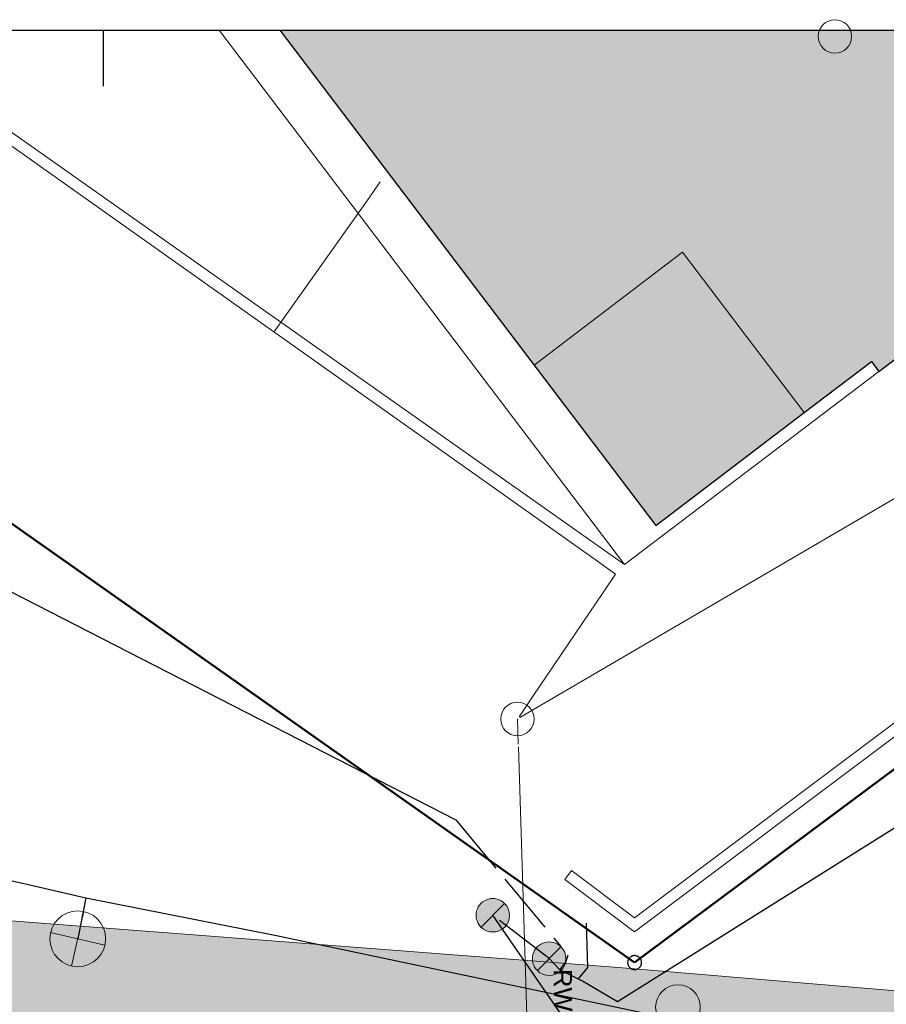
# Model space of a CAD drawing. Header units: metres. Extents: x 2643011 to 2643179, y 1217594 to 1217713.
# Tile 58 of 60: x 2643136 to 2643151, y 1217696 to 1217713. Entities that reach past the tile are written whole.
import ezdxf

# ---------------------------------------------------------------- set-up
doc = ezdxf.new("R2010")
doc.units = ezdxf.units.M
doc.linetypes.add('AUSGEZOGEN', pattern=[0])
for name, color, linetype in [('XR$1$_65365', 7, 'Continuous'), ('XR$1$_65374', 7, 'Continuous'), ('XR$1$_65375', 7, 'Continuous'), ('XR$1$_65381', 7, 'Continuous'), ('XR$1$_65382', 7, 'Continuous'), ('XR$1$_65384', 7, 'Continuous'), ('XR$1$_65393', 7, 'Continuous'), ('XR$1$_65394', 7, 'Continuous'), ('XR$1$_65395', 7, 'Continuous'), ('XR$1$_65397', 7, 'Continuous'), ('XR$1$_65399', 7, 'Continuous'), ('XR$1$_65402', 7, 'Continuous'), ('XR$1$_65405', 7, 'Continuous'), ('XR$1$_65407', 7, 'Continuous'), ('XR$1$_65408', 7, 'Continuous'), ('XR$1$_65409', 7, 'Continuous'), ('XR$1$_65411', 7, 'Continuous'), ('XR$1$_65414', 7, 'Continuous'), ('XR$1$_65415', 7, 'Continuous'), ('XR$1$_65417', 7, 'Continuous'), ('XR$1$_65418', 7, 'Continuous')]:
    doc.layers.add(name, color=color, linetype=linetype)
doc.styles.add('ARIAL', font='arial.ttf')

# ---------------------------------------------------------------- blocks, each defined once
blk = doc.blocks.new('COMPLEXOBJECT_2')
at = {"layer": 'XR$1$_65393', "color": 6, "linetype": 'AUSGEZOGEN', "lineweight": 20, "transparency": 33554687}
for start, end in [(90, 270), (270, 90)]:
    blk.add_arc((2643147.329, 1217695.705), 0.4, start, end, dxfattribs=at)
blk = doc.blocks.new('COMPLEXOBJECT_9')
at = {"layer": 'XR$1$_65381', "color": 4, "linetype": 'AUSGEZOGEN', "lineweight": 20, "transparency": 33554687}
for start, end in [(90, 270), (270, 90)]:
    blk.add_arc((2643144.455, 1217700.862), 0.3, start, end, dxfattribs=at)

msp = doc.modelspace()

# ---------------------------------------------------------------- hatches: boundary and pattern name
at = {"layer": 'XR$1$_65375', "linetype": 'AUSGEZOGEN', "lineweight": 20, "true_color": 0x0000f5, "transparency": 33554687}
for points in [[(2643143.803, 1217697.137), (2643143.834, 1217697.111), (2643143.868, 1217697.088), (2643143.905, 1217697.071), (2643143.944, 1217697.058), (2643143.984, 1217697.051), (2643144.025, 1217697.05), (2643144.066, 1217697.054), (2643144.106, 1217697.064), (2643144.144, 1217697.079), (2643144.179, 1217697.099), (2643144.212, 1217697.124), (2643144.241, 1217697.153), (2643144.265, 1217697.186), (2643144.285, 1217697.222), (2643144.3, 1217697.26), (2643144.31, 1217697.299), (2643144.314, 1217697.34), (2643144.313, 1217697.381), (2643144.306, 1217697.421), (2643144.293, 1217697.46), (2643144.276, 1217697.497), (2643144.253, 1217697.532), (2643144.226, 1217697.562), (2643144.195, 1217697.589), (2643144.161, 1217697.612), (2643144.124, 1217697.629), (2643144.085, 1217697.641), (2643144.045, 1217697.648), (2643144.004, 1217697.65), (2643143.963, 1217697.645), (2643143.923, 1217697.636), (2643143.885, 1217697.621), (2643143.849, 1217697.6), (2643143.817, 1217697.576), (2643143.788, 1217697.547), (2643143.763, 1217697.514), (2643143.743, 1217697.478), (2643143.728, 1217697.44), (2643143.719, 1217697.4), (2643143.715, 1217697.36), (2643143.716, 1217697.319), (2643143.723, 1217697.278), (2643143.736, 1217697.239), (2643143.753, 1217697.202), (2643143.776, 1217697.168)], [(2643144.812, 1217696.361), (2643144.843, 1217696.334), (2643144.877, 1217696.312), (2643144.914, 1217696.294), (2643144.953, 1217696.282), (2643144.993, 1217696.275), (2643145.034, 1217696.274), (2643145.075, 1217696.278), (2643145.115, 1217696.288), (2643145.153, 1217696.303), (2643145.188, 1217696.323), (2643145.221, 1217696.348), (2643145.25, 1217696.377), (2643145.274, 1217696.409), (2643145.294, 1217696.445), (2643145.309, 1217696.483), (2643145.319, 1217696.523), (2643145.323, 1217696.564), (2643145.322, 1217696.605), (2643145.315, 1217696.645), (2643145.302, 1217696.684), (2643145.285, 1217696.721), (2643145.262, 1217696.755), (2643145.235, 1217696.786), (2643145.204, 1217696.813), (2643145.17, 1217696.835), (2643145.133, 1217696.853), (2643145.094, 1217696.865), (2643145.053, 1217696.872), (2643145.013, 1217696.873), (2643144.972, 1217696.869), (2643144.932, 1217696.859), (2643144.894, 1217696.844), (2643144.858, 1217696.824), (2643144.826, 1217696.799), (2643144.797, 1217696.77), (2643144.772, 1217696.737), (2643144.752, 1217696.702), (2643144.737, 1217696.664), (2643144.728, 1217696.624), (2643144.724, 1217696.583), (2643144.725, 1217696.542), (2643144.732, 1217696.502), (2643144.744, 1217696.463), (2643144.762, 1217696.426), (2643144.785, 1217696.392)]]:
    msp.add_hatch(color=5, dxfattribs=at).paths.add_polyline_path(points)
at = {"layer": 'XR$1$_65414', "linetype": 'AUSGEZOGEN', "lineweight": 20, "true_color": 0xf0f0ea, "transparency": 33554687}
h = msp.add_hatch(color=7, dxfattribs=at)
h.paths.add_polyline_path([(2643112.595, 1217706.467), (2643109.146, 1217709.993), (2643109.118, 1217710.097), (2643109.089, 1217710.202), (2643109.061, 1217710.306), (2643109.032, 1217710.41), (2643109.002, 1217710.514), (2643108.973, 1217710.618), (2643108.943, 1217710.721), (2643108.913, 1217710.825), (2643108.882, 1217710.929), (2643108.852, 1217711.032), (2643108.821, 1217711.136), (2643108.789, 1217711.239), (2643108.758, 1217711.343), (2643108.726, 1217711.446), (2643108.694, 1217711.549), (2643108.661, 1217711.652), (2643108.629, 1217711.755), (2643108.596, 1217711.858), (2643108.562, 1217711.961), (2643108.529, 1217712.064), (2643108.495, 1217712.166), (2643108.461, 1217712.269), (2643108.427, 1217712.371), (2643108.392, 1217712.473), (2643108.357, 1217712.576), (2643108.322, 1217712.678), (2643108.286, 1217712.78), (2643108.251, 1217712.882), (2643108.214, 1217712.984), (2643108.178, 1217713.085), (2643108.142, 1217713.187), (2643106.079, 1217713.187), (2643106.131, 1217713.053), (2643106.181, 1217712.918), (2643106.231, 1217712.783), (2643106.28, 1217712.648), (2643106.329, 1217712.512), (2643106.377, 1217712.376), (2643106.424, 1217712.24), (2643106.47, 1217712.104), (2643106.516, 1217711.968), (2643106.561, 1217711.831), (2643106.606, 1217711.694), (2643106.65, 1217711.557), (2643106.693, 1217711.42), (2643106.735, 1217711.282), (2643106.777, 1217711.144), (2643106.818, 1217711.006), (2643106.858, 1217710.868), (2643106.898, 1217710.73), (2643106.937, 1217710.591), (2643106.975, 1217710.453), (2643107.013, 1217710.314), (2643107.049, 1217710.175), (2643107.086, 1217710.035), (2643107.121, 1217709.896), (2643107.156, 1217709.756), (2643107.19, 1217709.616), (2643107.223, 1217709.476), (2643107.256, 1217709.336), (2643107.288, 1217709.196), (2643107.319, 1217709.055), (2643107.349, 1217708.914), (2643107.366, 1217708.859), (2643107.38, 1217708.802), (2643107.393, 1217708.746), (2643107.405, 1217708.689), (2643107.415, 1217708.631), (2643107.423, 1217708.574), (2643107.43, 1217708.516), (2643107.436, 1217708.458), (2643107.439, 1217708.4), (2643107.441, 1217708.342), (2643107.442, 1217708.284), (2643107.441, 1217708.226), (2643107.438, 1217708.167), (2643107.434, 1217708.109), (2643107.428, 1217708.052), (2643107.421, 1217707.994), (2643107.412, 1217707.936), (2643107.401, 1217707.879), (2643107.389, 1217707.822), (2643107.375, 1217707.766), (2643107.36, 1217707.71), (2643107.343, 1217707.654), (2643107.325, 1217707.599), (2643107.305, 1217707.544), (2643107.284, 1217707.49), (2643107.262, 1217707.436), (2643107.237, 1217707.383), (2643107.212, 1217707.331), (2643107.185, 1217707.28), (2643107.156, 1217707.229), (2643107.127, 1217707.179), (2643107.094, 1217707.127), (2643107.06, 1217707.077), (2643107.025, 1217707.028), (2643106.988, 1217706.979), (2643106.95, 1217706.932), (2643106.91, 1217706.886), (2643106.87, 1217706.841), (2643106.827, 1217706.797), (2643106.784, 1217706.754), (2643106.74, 1217706.713), (2643106.694, 1217706.673), (2643106.647, 1217706.634), (2643106.599, 1217706.597), (2643106.55, 1217706.561), (2643106.5, 1217706.526), (2643106.449, 1217706.493), (2643106.398, 1217706.461), (2643106.345, 1217706.431), (2643106.291, 1217706.402), (2643106.237, 1217706.375), (2643106.182, 1217706.349), (2643106.126, 1217706.325), (2643106.07, 1217706.303), (2643106.012, 1217706.282), (2643105.955, 1217706.263), (2643105.897, 1217706.245), (2643105.838, 1217706.229), (2643105.779, 1217706.215), (2643105.719, 1217706.203), (2643105.66, 1217706.192), (2643105.599, 1217706.183), (2643103.921, 1217706.209), (2643088.617, 1217707.217), (2643067.789, 1217708.723), (2643066.824, 1217708.792), (2643066.794, 1217708.797), (2643066.764, 1217708.803), (2643066.735, 1217708.809), (2643066.705, 1217708.815), (2643066.675, 1217708.823), (2643066.646, 1217708.83), (2643066.617, 1217708.838), (2643066.587, 1217708.847), (2643066.558, 1217708.857), (2643066.53, 1217708.867), (2643066.501, 1217708.877), (2643066.473, 1217708.888), (2643066.445, 1217708.9), (2643066.417, 1217708.912), (2643066.389, 1217708.924), (2643066.362, 1217708.937), (2643066.334, 1217708.951), (2643066.307, 1217708.965), (2643066.281, 1217708.98), (2643066.254, 1217708.995), (2643066.228, 1217709.01), (2643066.202, 1217709.027), (2643066.177, 1217709.043), (2643066.152, 1217709.06), (2643066.127, 1217709.078), (2643066.102, 1217709.096), (2643066.078, 1217709.114), (2643066.054, 1217709.133), (2643066.031, 1217709.153), (2643066.008, 1217709.172), (2643065.985, 1217709.193), (2643065.963, 1217709.213), (2643065.942, 1217709.234), (2643065.92, 1217709.255), (2643065.899, 1217709.277), (2643065.879, 1217709.299), (2643065.859, 1217709.322), (2643065.839, 1217709.345), (2643065.82, 1217709.368), (2643065.801, 1217709.392), (2643065.783, 1217709.415), (2643065.765, 1217709.44), (2643065.748, 1217709.464), (2643065.731, 1217709.489), (2643065.715, 1217709.515), (2643065.699, 1217709.54), (2643065.683, 1217709.566), (2643065.668, 1217709.592), (2643065.654, 1217709.619), (2643065.64, 1217709.645), (2643065.626, 1217709.672), (2643065.613, 1217709.699), (2643065.601, 1217709.727), (2643065.589, 1217709.755), (2643065.577, 1217709.782), (2643065.567, 1217709.811), (2643065.556, 1217709.839), (2643065.546, 1217709.867), (2643065.537, 1217709.896), (2643065.528, 1217709.925), (2643065.52, 1217709.954), (2643065.513, 1217709.983), (2643064.706, 1217713.187), (2643062.711, 1217713.187), (2643067.808, 1217691.331), (2643070.883, 1217695.785), (2643070.9, 1217695.813), (2643070.916, 1217695.84), (2643070.933, 1217695.867), (2643070.949, 1217695.895), (2643070.966, 1217695.922), (2643070.983, 1217695.949), (2643071, 1217695.976), (2643071.017, 1217696.003), (2643071.034, 1217696.03), (2643071.052, 1217696.056), (2643071.069, 1217696.083), (2643071.087, 1217696.11), (2643071.105, 1217696.136), (2643071.123, 1217696.163), (2643071.141, 1217696.189), (2643071.159, 1217696.215), (2643071.177, 1217696.241), (2643071.195, 1217696.267), (2643071.214, 1217696.293), (2643071.232, 1217696.319), (2643071.251, 1217696.345), (2643071.27, 1217696.371), (2643071.289, 1217696.397), (2643071.308, 1217696.422), (2643071.327, 1217696.448), (2643071.347, 1217696.473), (2643071.366, 1217696.498), (2643071.386, 1217696.524), (2643071.405, 1217696.549), (2643071.425, 1217696.574), (2643071.445, 1217696.599), (2643076.123, 1217700.895), (2643081.402, 1217703.894), (2643084.246, 1217705.501), (2643088.485, 1217705.222), (2643105.074, 1217704.171), (2643105.195, 1217704.158), (2643105.315, 1217704.145), (2643105.435, 1217704.132), (2643105.556, 1217704.117), (2643105.676, 1217704.103), (2643105.796, 1217704.088), (2643105.916, 1217704.073), (2643106.037, 1217704.058), (2643106.157, 1217704.042), (2643106.277, 1217704.025), (2643106.397, 1217704.008), (2643106.517, 1217703.991), (2643106.637, 1217703.974), (2643106.756, 1217703.956), (2643106.876, 1217703.938), (2643106.996, 1217703.919), (2643107.115, 1217703.9), (2643107.235, 1217703.881), (2643107.355, 1217703.861), (2643107.474, 1217703.84), (2643107.593, 1217703.82), (2643107.713, 1217703.799), (2643107.832, 1217703.778), (2643107.951, 1217703.756), (2643108.07, 1217703.734), (2643108.189, 1217703.711), (2643108.308, 1217703.688), (2643108.427, 1217703.665), (2643108.546, 1217703.641), (2643108.665, 1217703.617), (2643108.783, 1217703.593), (2643108.925, 1217703.563), (2643109.066, 1217703.533), (2643109.207, 1217703.503), (2643109.348, 1217703.472), (2643109.489, 1217703.44), (2643109.63, 1217703.408), (2643109.77, 1217703.375), (2643109.911, 1217703.341), (2643110.051, 1217703.308), (2643110.191, 1217703.273), (2643110.331, 1217703.238), (2643110.471, 1217703.203), (2643110.611, 1217703.167), (2643110.751, 1217703.13), (2643110.89, 1217703.093), (2643111.03, 1217703.055), (2643111.169, 1217703.017), (2643111.308, 1217702.978), (2643111.447, 1217702.939), (2643111.586, 1217702.899), (2643111.724, 1217702.859), (2643111.863, 1217702.818), (2643112.001, 1217702.777), (2643112.139, 1217702.735), (2643112.277, 1217702.692), (2643112.415, 1217702.649), (2643112.553, 1217702.606), (2643112.69, 1217702.562), (2643112.827, 1217702.517), (2643112.965, 1217702.472), (2643113.102, 1217702.426), (2643125.52, 1217696.982), (2643125.597, 1217696.943), (2643125.675, 1217696.904), (2643125.752, 1217696.866), (2643125.83, 1217696.828), (2643125.908, 1217696.791), (2643125.986, 1217696.754), (2643126.064, 1217696.717), (2643126.143, 1217696.681), (2643126.222, 1217696.645), (2643126.301, 1217696.61), (2643126.38, 1217696.575), (2643126.459, 1217696.54), (2643126.539, 1217696.506), (2643126.618, 1217696.473), (2643126.698, 1217696.439), (2643126.778, 1217696.407), (2643126.858, 1217696.374), (2643126.939, 1217696.342), (2643127.019, 1217696.311), (2643127.1, 1217696.279), (2643127.181, 1217696.249), (2643127.262, 1217696.218), (2643127.343, 1217696.189), (2643127.424, 1217696.159), (2643127.506, 1217696.13), (2643127.588, 1217696.102), (2643127.669, 1217696.073), (2643127.751, 1217696.046), (2643127.833, 1217696.019), (2643127.916, 1217695.992), (2643127.998, 1217695.965), (2643128.063, 1217695.945), (2643128.129, 1217695.924), (2643128.195, 1217695.904), (2643128.26, 1217695.884), (2643128.326, 1217695.865), (2643128.392, 1217695.845), (2643128.458, 1217695.826), (2643128.524, 1217695.808), (2643128.59, 1217695.789), (2643128.657, 1217695.771), (2643128.723, 1217695.753), (2643128.789, 1217695.736), (2643128.856, 1217695.718), (2643128.922, 1217695.701), (2643128.989, 1217695.685), (2643129.056, 1217695.668), (2643129.122, 1217695.652), (2643129.189, 1217695.636), (2643129.256, 1217695.62), (2643129.323, 1217695.605), (2643129.39, 1217695.59), (2643129.457, 1217695.575), (2643129.524, 1217695.561), (2643129.591, 1217695.546), (2643129.658, 1217695.532), (2643129.726, 1217695.519), (2643129.793, 1217695.505), (2643129.861, 1217695.492), (2643129.928, 1217695.479), (2643129.996, 1217695.467), (2643130.063, 1217695.455), (2643136.143, 1217694.95), (2643146.247, 1217694.213), (2643148.198, 1217694.045), (2643151.987, 1217686.434), (2643151.902, 1217686.61), (2643151.821, 1217686.788), (2643151.745, 1217686.968), (2643151.673, 1217687.15), (2643151.607, 1217687.334), (2643151.545, 1217687.52), (2643151.488, 1217687.707), (2643151.436, 1217687.895), (2643151.389, 1217688.085), (2643151.347, 1217688.276), (2643151.309, 1217688.468), (2643151.277, 1217688.661), (2643151.25, 1217688.855), (2643151.228, 1217689.049), (2643151.211, 1217689.244), (2643151.199, 1217689.439), (2643151.192, 1217689.635), (2643151.19, 1217689.83), (2643151.193, 1217690.026), (2643151.201, 1217690.221), (2643151.215, 1217690.417), (2643151.233, 1217690.611), (2643151.257, 1217690.805), (2643151.286, 1217690.999), (2643151.319, 1217691.192), (2643151.358, 1217691.383), (2643151.401, 1217691.574), (2643151.45, 1217691.764), (2643151.503, 1217691.952), (2643151.562, 1217692.138), (2643151.625, 1217692.324), (2643151.673, 1217692.454), (2643151.723, 1217692.583), (2643151.775, 1217692.711), (2643151.83, 1217692.839), (2643151.887, 1217692.965), (2643151.947, 1217693.09), (2643152.009, 1217693.215), (2643152.073, 1217693.338), (2643152.139, 1217693.459), (2643152.208, 1217693.58), (2643152.278, 1217693.699), (2643152.351, 1217693.817), (2643152.426, 1217693.934), (2643152.504, 1217694.049), (2643152.583, 1217694.163), (2643152.664, 1217694.275), (2643152.748, 1217694.386), (2643152.834, 1217694.495), (2643152.921, 1217694.602), (2643153.011, 1217694.708), (2643153.102, 1217694.813), (2643153.195, 1217694.915), (2643153.291, 1217695.016), (2643153.388, 1217695.115), (2643153.487, 1217695.212), (2643153.587, 1217695.308), (2643153.69, 1217695.401), (2643153.794, 1217695.493), (2643153.899, 1217695.582), (2643154.007, 1217695.67), (2643154.116, 1217695.756), (2643146.263, 1217696.413), (2643130.477, 1217697.624), (2643130.442, 1217697.629), (2643130.408, 1217697.635), (2643130.373, 1217697.64), (2643130.339, 1217697.646), (2643130.304, 1217697.652), (2643130.27, 1217697.658), (2643130.235, 1217697.664), (2643130.201, 1217697.67), (2643130.167, 1217697.676), (2643130.132, 1217697.683), (2643130.098, 1217697.689), (2643130.064, 1217697.696), (2643130.03, 1217697.703), (2643129.995, 1217697.71), (2643129.961, 1217697.717), (2643129.927, 1217697.724), (2643129.893, 1217697.731), (2643129.859, 1217697.739), (2643129.825, 1217697.746), (2643129.79, 1217697.754), (2643129.756, 1217697.762), (2643129.722, 1217697.77), (2643129.688, 1217697.778), (2643129.654, 1217697.786), (2643129.621, 1217697.794), (2643129.587, 1217697.802), (2643129.553, 1217697.811), (2643129.519, 1217697.82), (2643129.485, 1217697.828), (2643129.451, 1217697.837), (2643129.418, 1217697.846), (2643129.372, 1217697.858), (2643129.326, 1217697.871), (2643129.28, 1217697.884), (2643129.234, 1217697.896), (2643129.189, 1217697.91), (2643129.143, 1217697.923), (2643129.098, 1217697.936), (2643129.052, 1217697.95), (2643129.007, 1217697.964), (2643128.961, 1217697.978), (2643128.916, 1217697.993), (2643128.871, 1217698.007), (2643128.826, 1217698.022), (2643128.781, 1217698.037), (2643128.736, 1217698.052), (2643128.691, 1217698.067), (2643128.646, 1217698.083), (2643128.601, 1217698.099), (2643128.556, 1217698.115), (2643128.512, 1217698.131), (2643128.467, 1217698.147), (2643128.423, 1217698.164), (2643128.378, 1217698.181), (2643128.334, 1217698.198), (2643128.29, 1217698.215), (2643128.245, 1217698.232), (2643128.201, 1217698.25), (2643128.157, 1217698.268), (2643128.113, 1217698.286), (2643128.07, 1217698.304), (2643128.026, 1217698.322), (2643116.438, 1217703.354)])
h.paths.add_polyline_path([(2643078.133, 1217705.425), (2643078.145, 1217705.388), (2643078.157, 1217705.345), (2643078.167, 1217705.301), (2643078.174, 1217705.258), (2643078.18, 1217705.213), (2643078.183, 1217705.169), (2643078.185, 1217705.125), (2643078.184, 1217705.08), (2643078.181, 1217705.036), (2643078.176, 1217704.992), (2643078.169, 1217704.948), (2643078.16, 1217704.904), (2643078.149, 1217704.861), (2643078.135, 1217704.819), (2643078.12, 1217704.777), (2643078.103, 1217704.736), (2643078.084, 1217704.696), (2643078.063, 1217704.657), (2643078.04, 1217704.619), (2643078.015, 1217704.582), (2643077.989, 1217704.546), (2643077.961, 1217704.511), (2643077.931, 1217704.478), (2643077.9, 1217704.447), (2643077.868, 1217704.416), (2643077.834, 1217704.388), (2643077.798, 1217704.361), (2643077.762, 1217704.336), (2643077.724, 1217704.312), (2643077.685, 1217704.29), (2643077.645, 1217704.271), (2643077.604, 1217704.253), (2643073.89, 1217701.647), (2643070.053, 1217698.267), (2643070.018, 1217698.236), (2643069.982, 1217698.206), (2643069.945, 1217698.178), (2643069.906, 1217698.151), (2643069.867, 1217698.126), (2643069.826, 1217698.102), (2643069.785, 1217698.08), (2643069.743, 1217698.06), (2643069.7, 1217698.042), (2643069.657, 1217698.025), (2643069.612, 1217698.01), (2643069.567, 1217697.996), (2643069.522, 1217697.985), (2643069.476, 1217697.975), (2643069.43, 1217697.967), (2643069.384, 1217697.961), (2643069.337, 1217697.956), (2643069.291, 1217697.954), (2643069.244, 1217697.954), (2643069.197, 1217697.955), (2643069.151, 1217697.958), (2643069.104, 1217697.963), (2643069.058, 1217697.97), (2643069.012, 1217697.979), (2643068.966, 1217697.989), (2643068.921, 1217698.002), (2643068.877, 1217698.016), (2643068.833, 1217698.032), (2643068.789, 1217698.049), (2643068.747, 1217698.069), (2643068.705, 1217698.09), (2643068.678, 1217698.105), (2643068.651, 1217698.12), (2643068.624, 1217698.137), (2643068.598, 1217698.154), (2643068.572, 1217698.171), (2643068.547, 1217698.19), (2643068.523, 1217698.209), (2643068.498, 1217698.229), (2643068.475, 1217698.249), (2643068.452, 1217698.27), (2643068.429, 1217698.292), (2643068.407, 1217698.314), (2643068.386, 1217698.337), (2643068.365, 1217698.36), (2643068.345, 1217698.384), (2643068.326, 1217698.409), (2643068.307, 1217698.434), (2643068.289, 1217698.459), (2643068.272, 1217698.485), (2643068.255, 1217698.511), (2643068.239, 1217698.538), (2643068.224, 1217698.565), (2643068.209, 1217698.593), (2643068.196, 1217698.621), (2643068.183, 1217698.649), (2643068.17, 1217698.678), (2643068.159, 1217698.707), (2643068.148, 1217698.736), (2643068.138, 1217698.766), (2643068.129, 1217698.796), (2643068.121, 1217698.826), (2643066.448, 1217705.631), (2643066.445, 1217705.655), (2643066.443, 1217705.679), (2643066.442, 1217705.702), (2643066.441, 1217705.726), (2643066.441, 1217705.75), (2643066.441, 1217705.774), (2643066.442, 1217705.798), (2643066.444, 1217705.822), (2643066.446, 1217705.846), (2643066.448, 1217705.87), (2643066.451, 1217705.893), (2643066.455, 1217705.917), (2643066.459, 1217705.94), (2643066.464, 1217705.964), (2643066.469, 1217705.987), (2643066.475, 1217706.01), (2643066.481, 1217706.034), (2643066.488, 1217706.056), (2643066.495, 1217706.079), (2643066.503, 1217706.102), (2643066.512, 1217706.124), (2643066.521, 1217706.146), (2643066.53, 1217706.168), (2643066.54, 1217706.19), (2643066.55, 1217706.212), (2643066.561, 1217706.233), (2643066.573, 1217706.254), (2643066.585, 1217706.274), (2643066.597, 1217706.295), (2643066.61, 1217706.315), (2643066.623, 1217706.335), (2643066.643, 1217706.362), (2643066.663, 1217706.388), (2643066.683, 1217706.414), (2643066.705, 1217706.439), (2643066.727, 1217706.463), (2643066.751, 1217706.486), (2643066.775, 1217706.509), (2643066.799, 1217706.531), (2643066.825, 1217706.552), (2643066.851, 1217706.573), (2643066.877, 1217706.592), (2643066.904, 1217706.611), (2643066.932, 1217706.629), (2643066.961, 1217706.646), (2643066.989, 1217706.662), (2643067.019, 1217706.677), (2643067.049, 1217706.691), (2643067.079, 1217706.704), (2643067.11, 1217706.716), (2643067.141, 1217706.727), (2643067.172, 1217706.738), (2643067.204, 1217706.747), (2643067.236, 1217706.755), (2643067.268, 1217706.762), (2643067.301, 1217706.768), (2643067.333, 1217706.773), (2643067.366, 1217706.777), (2643067.399, 1217706.78), (2643067.432, 1217706.782), (2643067.465, 1217706.783), (2643067.498, 1217706.783), (2643077.234, 1217706.055), (2643077.274, 1217706.054), (2643077.313, 1217706.052), (2643077.351, 1217706.049), (2643077.39, 1217706.044), (2643077.429, 1217706.037), (2643077.467, 1217706.029), (2643077.505, 1217706.019), (2643077.542, 1217706.007), (2643077.579, 1217705.994), (2643077.615, 1217705.98), (2643077.651, 1217705.963), (2643077.686, 1217705.946), (2643077.72, 1217705.927), (2643077.753, 1217705.907), (2643077.785, 1217705.885), (2643077.817, 1217705.862), (2643077.848, 1217705.837), (2643077.877, 1217705.812), (2643077.905, 1217705.785), (2643077.933, 1217705.757), (2643077.959, 1217705.728), (2643077.984, 1217705.698), (2643078.007, 1217705.666), (2643078.029, 1217705.634), (2643078.05, 1217705.601), (2643078.07, 1217705.567), (2643078.088, 1217705.533), (2643078.104, 1217705.497), (2643078.119, 1217705.461)], flags=16)
at = {"layer": 'XR$1$_65417', "linetype": 'AUSGEZOGEN', "lineweight": 20, "transparency": 33554687}
msp.add_hatch(color=254, dxfattribs=at).paths.add_polyline_path([(2643158.986, 1217713.187), (2643140.198, 1217713.187), (2643146.932, 1217704.325), (2643149.592, 1217706.344), (2643150.795, 1217707.257), (2643150.928, 1217707.082), (2643154.29, 1217709.633)])

# ---------------------------------------------------------------- linework, layer by layer
at = {"layer": 'XR$1$_65365', "color": 7, "linetype": 'AUSGEZOGEN', "lineweight": 25, "transparency": 33554687}
for p, q in [((2643011.034, 1217713.187), (2643179.034, 1217713.187)), ((2643137.034, 1217713.187), (2643137.034, 1217712.187))]:
    msp.add_line(p, q, dxfattribs=at)
at = {"layer": 'XR$1$_65374', "color": 5, "linetype": 'AUSGEZOGEN', "lineweight": 25, "transparency": 33554687}
for p, q in [((2643115.776, 1217713.187), (2643143.352, 1217699.057)), ((2643158.237, 1217703.323), (2643146.246, 1217695.798)), ((2643143.352, 1217699.057), (2643144.067, 1217698.194)), ((2643144.23, 1217697.997), (2643144.945, 1217697.135)), ((2643146.966, 1217693.088), (2643144.014, 1217697.35)), ((2643145.023, 1217696.573), (2643144.136, 1217697.256)), ((2643145.717, 1217696.414), (2643145.689, 1217697.209)), ((2643145.108, 1217696.938), (2643145.231, 1217696.79)), ((2643145.217, 1217696.375), (2643145.023, 1217696.573)), ((2643145.358, 1217696.636), (2643145.317, 1217696.505)), ((2643145.217, 1217696.375), (2643145.317, 1217696.505)), ((2643145.621, 1217696.17), (2643145.217, 1217696.375)), ((2643145.607, 1217696.285), (2643145.717, 1217696.414)), ((2643145.545, 1217696.204), (2643145.607, 1217696.285)), ((2643146.246, 1217695.798), (2643145.621, 1217696.17))]:
    msp.add_line(p, q, dxfattribs=at)
at = {"layer": 'XR$1$_65375', "color": 5, "linetype": 'AUSGEZOGEN', "lineweight": 20, "transparency": 33554687}
for p, q in [((2643144.226, 1217697.562, 435.203), (2643143.803, 1217697.137, 435.203)), ((2643145.235, 1217696.786, 435.203), (2643144.812, 1217696.361, 435.203))]:
    msp.add_line(p, q, dxfattribs=at)
for centre, start, end in [((2643144.014, 1217697.35, 435.203), 45.0987, 225.0987), ((2643144.014, 1217697.35, 435.203), 45.0987, 225.0987), ((2643144.014, 1217697.35, 435.203), 225.0987, 45.0987), ((2643144.014, 1217697.35, 435.203), 225.0987, 45.0987), ((2643145.023, 1217696.573, 435.203), 45.0987, 225.0987), ((2643145.023, 1217696.573, 435.203), 45.0987, 225.0987), ((2643145.023, 1217696.573, 435.203), 225.0987, 45.0987), ((2643145.023, 1217696.573, 435.203), 225.0987, 45.0987)]:
    msp.add_arc(centre, 0.3, start, end, dxfattribs=at)
at = {"layer": 'XR$1$_65384', "color": 4, "linetype": 'AUSGEZOGEN', "lineweight": 20, "transparency": 33554687}
for p, q in [((2643132.468, 1217713.187), (2643145.886, 1217703.685)), ((2643141.999, 1217710.475), (2643141.768, 1217710.149)), ((2643141.768, 1217710.149), (2643140.325, 1217708.113)), ((2643140.325, 1217708.113), (2643140.095, 1217707.786)), ((2643155.673, 1217707.422), (2643144.887, 1217701.114)), ((2643145.886, 1217703.685), (2643146.213, 1217703.454)), ((2643146.213, 1217703.454), (2643145.988, 1217703.123)), ((2643145.988, 1217703.123), (2643144.736, 1217701.275)), ((2643144.736, 1217701.275), (2643144.483, 1217700.903)), ((2643144.887, 1217701.114), (2643144.498, 1217700.887)), ((2643144.455, 1217700.862), (2643144.469, 1217700.412)), ((2643144.471, 1217700.362), (2643144.779, 1217690.794))]:
    msp.add_line(p, q, dxfattribs=at)
at = {"layer": 'XR$1$_65394', "color": 7, "linetype": 'AUSGEZOGEN', "lineweight": 20, "transparency": 33554687}
msp.add_circle((2643150.14, 1217713.076), 0.3, dxfattribs=at)
at = {"layer": 'XR$1$_65395', "color": 1, "linetype": 'AUSGEZOGEN', "lineweight": 18, "transparency": 33554687}
for p, q in [((2643136.469, 1217696.44), (2643136.692, 1217697.415)), ((2643137.068, 1217696.816), (2643136.093, 1217697.039))]:
    msp.add_line(p, q, dxfattribs=at)
msp.add_circle((2643136.581, 1217696.928), 0.5, dxfattribs=at)
at = {"layer": 'XR$1$_65397', "color": 12, "linetype": 'AUSGEZOGEN', "lineweight": 25, "transparency": 33554687}
msp.add_line((2643136.725, 1217697.664), (2643136.581, 1217696.928), dxfattribs=at)
msp.add_lwpolyline([(2643135.305, 1217697.991), (2643135.981, 1217697.832), (2643136.725, 1217697.664), (2643140.108, 1217696.993), (2643147.174, 1217695.508)], dxfattribs=at)
at = {"layer": 'XR$1$_65399', "color": 7, "linetype": 'AUSGEZOGEN', "lineweight": 25, "transparency": 33554687}
for p, q in [((2643146.438, 1217696.552), (2643146.435, 1217696.544)), ((2643146.442, 1217696.559), (2643146.438, 1217696.552)), ((2643146.445, 1217696.566), (2643146.442, 1217696.559)), ((2643146.45, 1217696.572), (2643146.445, 1217696.566)), ((2643146.454, 1217696.579), (2643146.45, 1217696.572)), ((2643146.459, 1217696.585), (2643146.454, 1217696.579)), ((2643146.464, 1217696.59), (2643146.459, 1217696.585)), ((2643146.47, 1217696.596), (2643146.464, 1217696.59)), ((2643146.476, 1217696.601), (2643146.47, 1217696.596)), ((2643146.483, 1217696.605), (2643146.476, 1217696.601)), ((2643146.489, 1217696.61), (2643146.483, 1217696.605)), ((2643146.496, 1217696.613), (2643146.489, 1217696.61)), ((2643146.503, 1217696.617), (2643146.496, 1217696.613)), ((2643146.51, 1217696.62), (2643146.503, 1217696.617)), ((2643146.518, 1217696.622), (2643146.51, 1217696.62)), ((2643146.525, 1217696.624), (2643146.518, 1217696.622)), ((2643146.533, 1217696.626), (2643146.525, 1217696.624)), ((2643146.541, 1217696.627), (2643146.533, 1217696.626)), ((2643146.549, 1217696.627), (2643146.541, 1217696.627)), ((2643146.557, 1217696.627), (2643146.549, 1217696.627)), ((2643146.564, 1217696.627), (2643146.557, 1217696.627)), ((2643146.572, 1217696.626), (2643146.564, 1217696.627)), ((2643146.58, 1217696.624), (2643146.572, 1217696.626)), ((2643146.588, 1217696.622), (2643146.58, 1217696.624)), ((2643146.595, 1217696.62), (2643146.588, 1217696.622)), ((2643146.602, 1217696.617), (2643146.595, 1217696.62)), ((2643146.61, 1217696.614), (2643146.602, 1217696.617)), ((2643146.616, 1217696.61), (2643146.61, 1217696.614)), ((2643146.623, 1217696.606), (2643146.616, 1217696.61)), ((2643146.629, 1217696.601), (2643146.623, 1217696.606)), ((2643146.635, 1217696.596), (2643146.629, 1217696.601)), ((2643146.641, 1217696.591), (2643146.635, 1217696.596)), ((2643146.647, 1217696.585), (2643146.641, 1217696.591)), ((2643146.652, 1217696.579), (2643146.647, 1217696.585)), ((2643146.656, 1217696.573), (2643146.652, 1217696.579)), ((2643146.661, 1217696.566), (2643146.656, 1217696.573)), ((2643146.664, 1217696.559), (2643146.661, 1217696.566)), ((2643146.668, 1217696.552), (2643146.664, 1217696.559)), ((2643146.671, 1217696.545), (2643146.668, 1217696.552)), ((2643146.429, 1217696.514), (2643146.428, 1217696.506)), ((2643146.428, 1217696.506), (2643146.428, 1217696.498)), ((2643146.428, 1217696.498), (2643146.429, 1217696.49)), ((2643146.43, 1217696.521), (2643146.429, 1217696.514)), ((2643146.429, 1217696.49), (2643146.43, 1217696.482)), ((2643146.431, 1217696.529), (2643146.43, 1217696.521)), ((2643146.43, 1217696.482), (2643146.431, 1217696.475)), ((2643146.433, 1217696.537), (2643146.431, 1217696.529)), ((2643146.431, 1217696.475), (2643146.433, 1217696.467)), ((2643146.435, 1217696.544), (2643146.433, 1217696.537)), ((2643146.433, 1217696.467), (2643146.436, 1217696.46)), ((2643146.436, 1217696.46), (2643146.439, 1217696.452)), ((2643146.439, 1217696.452), (2643146.442, 1217696.445)), ((2643146.442, 1217696.445), (2643146.446, 1217696.438)), ((2643146.446, 1217696.438), (2643146.45, 1217696.432)), ((2643146.45, 1217696.432), (2643146.455, 1217696.425)), ((2643146.455, 1217696.425), (2643146.46, 1217696.419)), ((2643146.46, 1217696.419), (2643146.465, 1217696.414)), ((2643146.465, 1217696.414), (2643146.471, 1217696.408)), ((2643146.471, 1217696.408), (2643146.477, 1217696.403)), ((2643146.477, 1217696.403), (2643146.483, 1217696.399)), ((2643146.483, 1217696.399), (2643146.49, 1217696.394)), ((2643146.49, 1217696.394), (2643146.497, 1217696.391)), ((2643146.497, 1217696.391), (2643146.504, 1217696.387)), ((2643146.504, 1217696.387), (2643146.511, 1217696.385)), ((2643146.511, 1217696.385), (2643146.519, 1217696.382)), ((2643146.519, 1217696.382), (2643146.526, 1217696.38)), ((2643146.526, 1217696.38), (2643146.534, 1217696.379)), ((2643146.534, 1217696.379), (2643146.542, 1217696.378)), ((2643146.542, 1217696.378), (2643146.55, 1217696.377)), ((2643146.55, 1217696.377), (2643146.558, 1217696.377)), ((2643146.558, 1217696.377), (2643146.565, 1217696.378)), ((2643146.565, 1217696.378), (2643146.573, 1217696.379)), ((2643146.573, 1217696.379), (2643146.581, 1217696.38)), ((2643146.581, 1217696.38), (2643146.588, 1217696.382)), ((2643146.588, 1217696.382), (2643146.596, 1217696.385)), ((2643146.596, 1217696.385), (2643146.603, 1217696.388)), ((2643146.603, 1217696.388), (2643146.61, 1217696.391)), ((2643146.61, 1217696.391), (2643146.617, 1217696.395)), ((2643146.617, 1217696.395), (2643146.624, 1217696.399)), ((2643146.624, 1217696.399), (2643146.63, 1217696.404)), ((2643146.63, 1217696.404), (2643146.636, 1217696.409)), ((2643146.636, 1217696.409), (2643146.642, 1217696.414)), ((2643146.642, 1217696.414), (2643146.647, 1217696.42)), ((2643146.647, 1217696.42), (2643146.652, 1217696.426)), ((2643146.652, 1217696.426), (2643146.657, 1217696.432)), ((2643146.657, 1217696.432), (2643146.661, 1217696.439)), ((2643146.661, 1217696.439), (2643146.665, 1217696.446)), ((2643146.665, 1217696.446), (2643146.668, 1217696.453)), ((2643146.668, 1217696.453), (2643146.671, 1217696.46)), ((2643146.673, 1217696.538), (2643146.671, 1217696.545)), ((2643146.671, 1217696.46), (2643146.673, 1217696.468)), ((2643146.675, 1217696.53), (2643146.673, 1217696.538)), ((2643146.673, 1217696.468), (2643146.675, 1217696.475)), ((2643146.677, 1217696.522), (2643146.675, 1217696.53)), ((2643146.675, 1217696.475), (2643146.677, 1217696.483)), ((2643146.678, 1217696.514), (2643146.677, 1217696.522)), ((2643146.677, 1217696.483), (2643146.678, 1217696.491)), ((2643146.678, 1217696.507), (2643146.678, 1217696.514)), ((2643146.678, 1217696.499), (2643146.678, 1217696.507)), ((2643146.678, 1217696.491), (2643146.678, 1217696.499))]:
    msp.add_line(p, q, dxfattribs=at)
at = {"layer": 'XR$1$_65402', "color": 250, "linetype": 'AUSGEZOGEN', "lineweight": 13, "transparency": 33554687}
msp.add_lwpolyline([(2643146.629, 1217696.601), (2643146.623, 1217696.606), (2643146.616, 1217696.61), (2643146.61, 1217696.614), (2643146.602, 1217696.617), (2643146.595, 1217696.62), (2643146.588, 1217696.622), (2643146.58, 1217696.624), (2643146.572, 1217696.626), (2643146.564, 1217696.627), (2643146.557, 1217696.627), (2643146.549, 1217696.627), (2643146.541, 1217696.627), (2643146.533, 1217696.626), (2643146.525, 1217696.624), (2643146.518, 1217696.622), (2643146.51, 1217696.62), (2643146.503, 1217696.617), (2643146.496, 1217696.613), (2643146.489, 1217696.61), (2643146.483, 1217696.605), (2643146.476, 1217696.601), (2643146.47, 1217696.596), (2643146.464, 1217696.59), (2643146.459, 1217696.585), (2643146.454, 1217696.579), (2643146.45, 1217696.572), (2643146.445, 1217696.566), (2643146.442, 1217696.559), (2643146.438, 1217696.552), (2643146.435, 1217696.544), (2643146.433, 1217696.537), (2643146.431, 1217696.529), (2643146.43, 1217696.521), (2643146.429, 1217696.514), (2643146.428, 1217696.506), (2643146.428, 1217696.498), (2643146.429, 1217696.49), (2643146.43, 1217696.482), (2643146.431, 1217696.475), (2643146.433, 1217696.467), (2643146.436, 1217696.46), (2643146.439, 1217696.452), (2643146.442, 1217696.445), (2643146.446, 1217696.438), (2643146.45, 1217696.432), (2643146.455, 1217696.425), (2643146.46, 1217696.419), (2643146.465, 1217696.414), (2643146.471, 1217696.408), (2643146.477, 1217696.403), (2643146.483, 1217696.399), (2643146.49, 1217696.394), (2643146.497, 1217696.391), (2643146.504, 1217696.387), (2643146.511, 1217696.385), (2643146.519, 1217696.382), (2643146.526, 1217696.38), (2643146.534, 1217696.379), (2643146.542, 1217696.378), (2643146.55, 1217696.377), (2643146.558, 1217696.377), (2643146.565, 1217696.378), (2643146.573, 1217696.379), (2643146.581, 1217696.38), (2643146.588, 1217696.382), (2643146.596, 1217696.385), (2643146.603, 1217696.388), (2643146.61, 1217696.391), (2643146.617, 1217696.395), (2643146.624, 1217696.399), (2643146.63, 1217696.404), (2643146.636, 1217696.409), (2643146.642, 1217696.414), (2643146.647, 1217696.42), (2643146.652, 1217696.426), (2643146.657, 1217696.432), (2643146.661, 1217696.439), (2643146.665, 1217696.446), (2643146.668, 1217696.453), (2643146.671, 1217696.46), (2643146.673, 1217696.468), (2643146.675, 1217696.475), (2643146.677, 1217696.483), (2643146.678, 1217696.491), (2643146.678, 1217696.499), (2643146.678, 1217696.507), (2643146.678, 1217696.514), (2643146.677, 1217696.522), (2643146.675, 1217696.53), (2643146.673, 1217696.538), (2643146.671, 1217696.545), (2643146.668, 1217696.552), (2643146.664, 1217696.559), (2643146.661, 1217696.566), (2643146.656, 1217696.573), (2643146.652, 1217696.579), (2643146.647, 1217696.585), (2643146.641, 1217696.591), (2643146.635, 1217696.596), (2643146.629, 1217696.601)], close=True, dxfattribs=at)
at = {"layer": 'XR$1$_65405', "color": 250, "linetype": 'AUSGEZOGEN', "lineweight": 50, "transparency": 33554687}
for p, q in [((2643146.553, 1217696.502), (2643122.86, 1217713.187)), ((2643122.86, 1217713.187), (2643146.553, 1217696.502)), ((2643157.431, 1217704.611), (2643146.553, 1217696.502)), ((2643146.553, 1217696.502), (2643157.431, 1217704.611))]:
    msp.add_line(p, q, dxfattribs=at)
at = {"layer": 'XR$1$_65407', "color": 8, "linetype": 'AUSGEZOGEN', "lineweight": 18, "transparency": 33554687}
for p, q in [((2643132.807, 1217713.187), (2643146.372, 1217703.625)), ((2643139.114, 1217713.187), (2643146.372, 1217703.625)), ((2643146.372, 1217703.625), (2643139.114, 1217713.187)), ((2643146.932, 1217704.325), (2643140.198, 1217713.187)), ((2643150.795, 1217707.257), (2643149.592, 1217706.344)), ((2643150.928, 1217707.082), (2643150.795, 1217707.257)), ((2643146.372, 1217703.625), (2643150.928, 1217707.082)), ((2643149.592, 1217706.344), (2643146.932, 1217704.325))]:
    msp.add_line(p, q, dxfattribs=at)
at = {"layer": 'XR$1$_65408', "color": 8, "linetype": 'AUSGEZOGEN', "lineweight": 18, "transparency": 33554687}
for p, q in [((2643157.068, 1217705.192), (2643146.549, 1217697.305)), ((2643146.549, 1217697.055), (2643157.174, 1217705.022)), ((2643145.423, 1217698.148), (2643145.303, 1217697.988)), ((2643146.549, 1217697.305), (2643145.423, 1217698.148)), ((2643145.303, 1217697.988), (2643146.549, 1217697.055))]:
    msp.add_line(p, q, dxfattribs=at)
at = {"layer": 'XR$1$_65409', "color": 8, "linetype": 'AUSGEZOGEN', "lineweight": 18, "transparency": 33554687}
for p, q in [((2643144.754, 1217707.192), (2643147.412, 1217709.213)), ((2643147.412, 1217709.213), (2643149.592, 1217706.344))]:
    msp.add_line(p, q, dxfattribs=at)
at = {"layer": 'XR$1$_65411', "color": 8, "linetype": 'AUSGEZOGEN', "lineweight": 18, "transparency": 33554687}
for p, q in [((2643146.932, 1217704.325), (2643140.198, 1217713.187)), ((2643154.29, 1217709.633), (2643150.928, 1217707.082)), ((2643150.795, 1217707.257), (2643149.592, 1217706.344)), ((2643150.928, 1217707.082), (2643150.795, 1217707.257)), ((2643149.592, 1217706.344), (2643146.932, 1217704.325)), ((2643130.477, 1217697.624), (2643146.263, 1217696.413)), ((2643146.263, 1217696.413), (2643154.116, 1217695.756))]:
    msp.add_line(p, q, dxfattribs=at)
at = {"layer": 'XR$1$_65415', "color": 8, "linetype": 'AUSGEZOGEN', "lineweight": 18, "transparency": 33554687}
for p, q in [((2643146.263, 1217696.413), (2643130.477, 1217697.624)), ((2643154.116, 1217695.756), (2643146.263, 1217696.413))]:
    msp.add_line(p, q, dxfattribs=at)
at = {"layer": 'XR$1$_65418', "color": 8, "linetype": 'AUSGEZOGEN', "lineweight": 25, "transparency": 33554687}
for p, q in [((2643140.198, 1217713.187), (2643146.932, 1217704.325)), ((2643150.928, 1217707.082), (2643158.986, 1217713.187)), ((2643149.592, 1217706.344), (2643150.795, 1217707.257)), ((2643150.795, 1217707.257), (2643150.928, 1217707.082)), ((2643146.932, 1217704.325), (2643149.592, 1217706.344))]:
    msp.add_line(p, q, dxfattribs=at)

# ---------------------------------------------------------------- block references
at = {"layer": 'XR$1$_65381', "color": 4, "linetype": 'AUSGEZOGEN', "lineweight": 20, "transparency": 33554687}
msp.add_blockref('COMPLEXOBJECT_9', (0, 0), dxfattribs=at)
at = {"layer": 'XR$1$_65393', "color": 6, "linetype": 'AUSGEZOGEN', "lineweight": 20, "transparency": 33554687}
msp.add_blockref('COMPLEXOBJECT_2', (0, 0), dxfattribs=at)

# ---------------------------------------------------------------- texts
at = {"layer": 'XR$1$_65382', "color": 4, "linetype": 'AUSGEZOGEN', "lineweight": -3, "transparency": 33554687, "insert": (2643145.098, 1217696.385), "char_height": 0.32625, "width": 3.58884, "attachment_point": 7, "rotation": 270.5991, "style": 'ARIAL'}
msp.add_mtext('\\W1.00;RW 200 HPE  →', dxfattribs=at)

doc.saveas('drawing.dxf')
